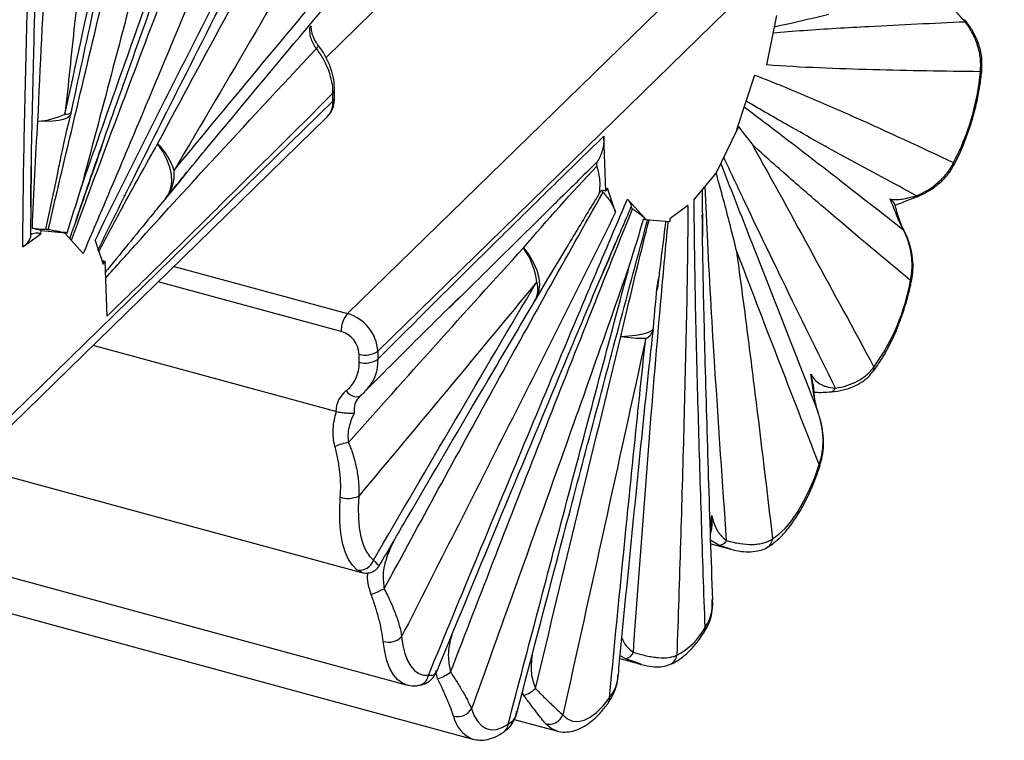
# Paper-space layout '_Trimétrica' of a CAD drawing. Header units: millimetres. Extents: x -964 to -385, y -1210 to 351.
# Tile 3 of 9: x -826 to -683, y -206 to -101. Entities that reach past the tile are written whole.
import ezdxf

# ---------------------------------------------------------------- set-up
doc = ezdxf.new("R2010")
doc.units = ezdxf.units.MM

psp = doc.layouts.new('_Trimétrica')

# ---------------------------------------------------------------- linework, layer by layer
at = {"color": 7, "linetype": 'Continuous', "lineweight": 25}
for p, q in [((-781.6, -106.26), (-684.72, -11.7)), ((-778.47, -143.65), (-688.4, -55.74)), ((-682.58, -59.86), (-774.05, -149.14)), ((-715.84, -100.12), (-717.31, -107.35)), ((-719.04, -108.84), (-721.65, -116.84)), ((-780.58, -112.66), (-780.58, -111.48)), ((-780.35, -112.18), (-780.35, -111)), ((-872.06, -201.94), (-780.58, -112.66)), ((-872.69, -204.03), (-781.51, -115.03)), ((-740.74, -125.79), (-741.04, -117.77)), ((-721.61, -116.87), (-724.66, -123.1)), ((-721.61, -116.87), (-721.65, -116.84)), ((-824.62, -122.18), (-824.72, -132.26)), ((-820.8, -123.18), (-822.53, -131.35)), ((-801.9, -123.02), (-803, -124.36)), ((-724.66, -123.1), (-727.86, -126.97)), ((-802.94, -124.3), (-805.04, -126.85)), ((-811.1, -126.48), (-810.87, -126.26)), ((-739.32, -128.83), (-740.49, -125.35)), ((-805.98, -128.04), (-804.91, -126.75)), ((-734.97, -129.84), (-737.59, -126.94)), ((-728.77, -127.87), (-731.39, -129.8)), ((-734.97, -129.84), (-735.01, -129.95)), ((-731.43, -130.28), (-735.01, -129.95)), ((-731.39, -129.8), (-731.43, -130.28)), ((-825.86, -133.93), (-823.24, -131.99)), ((-823.24, -131.99), (-823.2, -131.51)), ((-823.2, -131.51), (-819.62, -131.85)), ((-819.66, -131.96), (-819.62, -131.85)), ((-819.66, -131.96), (-817.05, -134.86)), ((-815.32, -132.97), (-814.14, -136.44)), ((-746.49, -134.02), (-749.06, -138.28)), ((-813.89, -136.01), (-813.59, -144.03)), ((-750.99, -141.59), (-748.9, -138.01)), ((-780.16, -157.93), (-815.6, -148.3)), ((-774.05, -149.14), (-774.05, -150.32)), ((-776.75, -150.75), (-776.75, -149.57)), ((-776.68, -155.76), (-776.54, -155.62)), ((-833.61, -165.89), (-776.42, -181.43)), ((-725.46, -175.92), (-725.36, -175.43)), ((-845.34, -177.33), (-769.89, -197.83)), ((-725.41, -177.26), (-722.5, -178.06)), ((-776.4, -181.37), (-777.09, -181.04)), ((-845.1, -182.7), (-760.19, -205.77)), ((-738.69, -194.01), (-735.62, -194.85)), ((-735.61, -194.81), (-737.85, -194.05)), ((-754.12, -202.91), (-747.94, -204.59))]:
    psp.add_line(p, q, dxfattribs=at)
at = {"color": 8, "linetype": 'Continuous', "lineweight": 25}
for p, q in [((-803.78, -136.77), (-778.47, -143.65)), ((-779.4, -146.28), (-806.09, -139.02)), ((-725.49, -174.94), (-725.26, -173.15)), ((-724.23, -177.45), (-725.43, -176.76)), ((-722.5, -178.05), (-724.23, -177.45)), ((-737.85, -194.05), (-738.66, -193.6)), ((-765.3, -196.94), (-765.54, -196.09)), ((-752.74, -199.36), (-752.95, -198.99))]:
    psp.add_line(p, q, dxfattribs=at)
at = {"color": 8, "linetype": 'Continuous', "lineweight": 25, "flags": 128}
for points in [[(-818.84, -114.49), (-818.99, -114.8), (-819.35, -115.09), (-819.9, -115.31), (-820.62, -115.48), (-821.5, -115.57), (-822.52, -115.6), (-823.66, -115.56)], [(-819.71, -114.53), (-819.44, -114.52), (-819.21, -114.49), (-819.03, -114.44), (-818.9, -114.39), (-818.81, -114.33), (-818.78, -114.27)], [(-697.29, -131.33), (-697.28, -131.36), (-697.29, -131.43)], [(-752.79, -134.07), (-751.96, -135.13), (-751.29, -136.23), (-750.81, -137.33), (-750.52, -138.41), (-750.44, -139.46), (-750.56, -140.45), (-750.87, -141.35), (-751, -141.59)], [(-696.09, -138.71), (-696.09, -138.71), (-696.15, -138.77), (-696.28, -138.8)], [(-738.54, -146.98), (-737.39, -146.91), (-736.37, -146.8), (-735.5, -146.65), (-734.79, -146.47), (-734.27, -146.25), (-733.94, -146.01), (-733.81, -145.74), (-733.81, -145.73)], [(-769.89, -197.83), (-770.43, -197.62), (-771.13, -197.13), (-771.75, -196.4), (-772.28, -195.47), (-772.71, -194.33), (-773.03, -193), (-773.25, -191.51)], [(-747.94, -204.59), (-748.75, -204.22), (-749.5, -203.56)]]:
    psp.add_lwpolyline(points, dxfattribs=at)
at = {"color": 7, "linetype": 'Continuous', "lineweight": 25, "flags": 128}
for points in [[(-805.04, -126.85), (-804.55, -126.15), (-804.24, -125.33), (-804.11, -124.39), (-804.17, -123.37), (-804.41, -122.28), (-804.83, -121.14), (-805.43, -119.99), (-806.18, -118.85)], [(-740.49, -125.35), (-740.55, -125.45), (-740.74, -125.79)], [(-814.14, -136.44), (-814.09, -136.35), (-813.89, -136.01)], [(-778.68, -154.93), (-778.41, -155.21), (-778.12, -155.45), (-777.81, -155.63), (-777.49, -155.75), (-777.19, -155.8), (-776.91, -155.78), (-776.66, -155.69), (-776.46, -155.54)], [(-716.41, -176.52), (-715.48, -175.87), (-714.54, -174.97), (-713.6, -173.85), (-712.69, -172.52), (-711.82, -171.01), (-711.01, -169.35), (-710.26, -167.57), (-709.6, -165.69)], [(-709.47, -165.82), (-709.47, -165.82), (-709.5, -165.76), (-709.6, -165.69)], [(-777.09, -181.04), (-777.75, -180.4), (-778.33, -179.53), (-778.81, -178.45), (-779.18, -177.16), (-779.44, -175.7), (-779.58, -174.08), (-779.6, -172.32), (-779.51, -170.45)], [(-776.82, -170.31), (-776.9, -171.95), (-776.88, -173.5), (-776.75, -174.93), (-776.53, -176.22), (-776.2, -177.36), (-775.78, -178.31), (-775.27, -179.08), (-774.68, -179.65)], [(-770.56, -190.8), (-770.37, -192.12), (-770.08, -193.29), (-769.7, -194.3), (-769.24, -195.12), (-768.69, -195.76), (-768.07, -196.2), (-767.39, -196.43), (-766.65, -196.45)], [(-747.02, -202.23), (-746.36, -202.82), (-745.62, -203.15), (-744.8, -203.22), (-743.93, -203.03), (-743.02, -202.58), (-742.09, -201.87), (-741.15, -200.93), (-740.22, -199.77)], [(-760.35, -201.35), (-759.95, -202.37), (-759.44, -203.2), (-758.86, -203.82), (-758.2, -204.22), (-757.47, -204.4), (-756.69, -204.35), (-755.86, -204.07), (-755.01, -203.58)]]:
    psp.add_lwpolyline(points, dxfattribs=at)
at = {"color": 7, "linetype": 'Continuous', "lineweight": 25}
for centre, radius, start, end in [((-688.64, -100.94), 0.357, 344.5995, 33.3506), ((-721.23, -105.2), 35.3, 332.2916, 354.8985), ((-824.25, -105.15), 10.42, 273.2262, 295.8184), ((-828.55, -112.13), 10, 346.3344, 347.6895), ((-812.84, -125.63), 9.51, 17.6414, 45.5005), ((-809.16, -123.35), 5.41, 319.5935, 6.3675), ((-741.1, -126.38), 0.692, 58.86, 166.2559), ((-826.43, -142.38), 11.33, 73.433, 80.025), ((-760.92, -140.12), 10.13, 6.0578, 36.6545), ((-813.75, -134.91), 1.11, 237.7271, 262.6087), ((-726.58, -133.46), 30.77, 324.2125, 350.0094), ((-759.69, -136.65), 10, 329.3488, 330.4083), ((-775.31, -146.25), 4.09, 140.5129, 180.3434), ((-780.11, -149.5), 6.07, 3.3916, 74.3338), ((-780.39, -149.79), 3.64, 3.3916, 74.3338), ((-743.77, -144.86), 10, 353.8145, 355.0347), ((-734.95, -124.57), 22.69, 260.9153, 270.074), ((-775.83, -146.63), 3.08, 252.696, 305.3989), ((-775.83, -147.8), 3.08, 252.696, 305.3989), ((-776.29, -157.97), 3.87, 128.2179, 179.4457), ((-777.16, -170.03), 7.64, 98.6213, 114.1173), ((-778.36, -166.85), 3.78, 252.307, 294.0207), ((-724.28, -176.08), 1.37, 271.9587, 328.7566), ((-776.64, -179.04), 2.05, 257.5166, 342.6806), ((-803.36, -117.26), 73.12, 292.8171, 294.4349), ((-735.16, -184.49), 10.22, 297.9042, 330.7166), ((-727.02, -189.68), 0.793, 328.809, 14.2728), ((-772.49, -188.92), 2.7, 253.6874, 315.7027), ((-738.24, -192.46), 1.64, 283.9348, 337.3109), ((-767.58, -190.08), 7.24, 288.3898, 305.0934), ((-753.76, -195.6), 3.9, 285.2314, 314.6529), ((-762.38, -200.1), 2.38, 255.5949, 328.2003), ((-749.03, -201.46), 2.14, 257.2493, 339.1246)]:
    psp.add_arc(centre, radius, start, end, dxfattribs=at)
at = {"color": 8, "linetype": 'Continuous', "lineweight": 25}
for centre, radius, start, end in [((-783.39, -104.34), 0.719, 302.0011, 343.0658), ((-686.26, -107.96), 0.415, 296.7652, 351.645), ((-781.02, -110.98), 0.664, 310.6336, 358.1164), ((-783.81, -112.77), 3.23, 315.3545, 1.9113), ((-781.02, -112.15), 0.664, 310.6406, 357.9975), ((-690.5, -121.83), 0.563, 334.0151, 23.5167), ((-695.93, -126.19), 0.586, 291.7775, 334.2036), ((-754.06, -140.12), 3.39, 331.1708, 18.3786), ((-735.57, -145.61), 1.78, 291.4681, 349.5718), ((-702.67, -151.58), 1.06, 322.9872, 7.0888), ((-708.07, -154.16), 0.927, 278.9896, 335.492), ((-718.01, -176.4), 1.61, 301.1718, 355.5739), ((-732.08, -193.32), 1.71, 293.9335, 353.3492), ((-768.46, -196.14), 1.84, 277.2535, 350.2364), ((-741.14, -199.93), 0.939, 325.5928, 10.0152), ((-758.47, -201.52), 4.59, 191.1171, 247.9268), ((-756.52, -203.51), 1.52, 306.1167, 357.4154)]:
    psp.add_arc(centre, radius, start, end, dxfattribs=at)
at = {"color": 7, "linetype": 'Continuous', "lineweight": 25}
for points, knots in [([(-799.62, -58.22), (-802.57, -69.43), (-805.52, -80.64), (-811.44, -103.05), (-814.41, -114.25), (-817.4, -125.45)], [0, 0, 0, 0, 0.5, 0.5, 1, 1, 1, 1]), ([(-819.71, -114.53), (-817.71, -105.37), (-815.7, -96.21), (-811.66, -77.89), (-809.64, -68.73), (-807.61, -59.57)], [0, 0, 0, 0, 0.5, 0.5, 1, 1, 1, 1]), ([(-822.15, -131.4), (-819.4, -119.62), (-816.61, -107.86), (-810.96, -84.35), (-808.11, -72.6), (-805.23, -60.85)], [0, 0, 0, 0, 0.5, 0.5, 1, 1, 1, 1]), ([(-818.8, -114.26), (-818.75, -114.06), (-816.44, -103.39), (-812.55, -85.66), (-808.65, -68.13), (-807.09, -61.07)], [0, 0, 0, 0, 0.011324, 0.601776, 1, 1, 1, 1]), ([(-817.4, -125.45), (-815.51, -120.01), (-813.6, -114.58), (-809.76, -103.73), (-807.83, -98.31), (-802.04, -82.06), (-798.17, -71.25), (-794.28, -60.45)], [0, 0, 0, 0, 0.25, 0.25, 0.5, 0.5, 1, 1, 1, 1]), ([(-814.42, -62.03), (-815.25, -70.76), (-816.11, -79.49), (-817.42, -92.61), (-817.86, -96.99), (-818.77, -105.75), (-819.23, -110.14), (-819.71, -114.53)], [0, 0, 0, 0, 0.5, 0.5, 0.75, 0.75, 1, 1, 1, 1]), ([(-818.14, -130.17), (-817.28, -127.65), (-814.78, -120.37), (-810.2, -107.44), (-803.63, -89.06), (-798.22, -73.93), (-794.81, -64.49), (-794.28, -63.01)], [0, 0, 0, 0, 0.111654, 0.323058, 0.576881, 0.933626, 1, 1, 1, 1]), ([(-787.98, -65.34), (-792.79, -76.98), (-797.6, -88.61), (-804.85, -106.01), (-807.28, -111.8), (-810.93, -120.47), (-812.14, -123.36), (-814.59, -129.12), (-815.81, -131.99), (-817.05, -134.86)], [0, 0, 0, 0, 0.5, 0.5, 0.75, 0.75, 0.875, 0.875, 1, 1, 1, 1]), ([(-824.7, -128.09), (-824.69, -126.94), (-824.66, -123.08), (-824.49, -115.5), (-824.19, -101.81), (-823.73, -85.48), (-823.31, -72.78), (-823.14, -67.43)], [0, 0, 0, 0, 0.058136, 0.194632, 0.376179, 0.737202, 1, 1, 1, 1]), ([(-825.86, -133.93), (-825.85, -131.25), (-825.82, -128.55), (-825.75, -123.13), (-825.7, -120.41), (-825.53, -112.23), (-825.4, -106.76), (-825.11, -95.8), (-824.95, -90.3), (-824.61, -79.3), (-824.44, -73.79), (-824.25, -68.28)], [0, 0, 0, 0, 0.125, 0.125, 0.25, 0.25, 0.5, 0.5, 0.75, 0.75, 1, 1, 1, 1]), ([(-823.66, -115.56), (-823.3, -107.57), (-822.9, -99.58), (-822.04, -83.6), (-821.59, -75.6), (-821.11, -67.61)], [0, 0, 0, 0, 0.5, 0.5, 1, 1, 1, 1]), ([(-815.32, -132.97), (-812.74, -127.75), (-810.15, -122.55), (-804.95, -112.19), (-802.35, -107.02), (-794.53, -91.55), (-789.31, -81.26), (-784.07, -70.99)], [0, 0, 0, 0, 0.25, 0.25, 0.5, 0.5, 1, 1, 1, 1]), ([(-814.92, -134.43), (-813.14, -130.82), (-808.85, -122.14), (-801.35, -107.26), (-793.06, -90.91), (-787.3, -79.61), (-784.72, -74.56)], [0, 0, 0, 0, 0.178823, 0.430314, 0.745886, 1, 1, 1, 1]), ([(-806.18, -118.85), (-802.75, -112.43), (-799.3, -106.02), (-792.37, -93.23), (-788.89, -86.84), (-785.4, -80.47)], [0, 0, 0, 0, 0.5, 0.5, 1, 1, 1, 1]), ([(-779.95, -82.15), (-783.92, -88.95), (-787.88, -95.73), (-795.83, -109.27), (-799.8, -116.02), (-803.79, -122.75)], [0, 0, 0, 0, 0.5, 0.5, 1, 1, 1, 1]), ([(-803.79, -122.75), (-799.46, -117.49), (-795.13, -112.27), (-786.47, -101.86), (-782.14, -96.67), (-777.81, -91.49)], [0, 0, 0, 0, 0.5, 0.5, 1, 1, 1, 1]), ([(-804.92, -126.67), (-802.88, -124.2), (-796.4, -116.37), (-788.07, -106.36), (-781.79, -98.88), (-779.97, -96.7)], [0, 0, 0, 0, 0.245677, 0.780846, 1, 1, 1, 1]), ([(-688.29, -101.04), (-688.52, -100.81), (-688.72, -100.59), (-689.09, -100.17), (-689.26, -99.98), (-689.73, -99.44), (-690, -99.14), (-690.38, -98.77), (-690.51, -98.66), (-690.75, -98.47), (-690.87, -98.39), (-691.23, -98.16), (-691.47, -98.06), (-691.72, -97.99)], [0, 0, 0, 0, 0.125, 0.125, 0.25, 0.25, 0.5, 0.5, 0.625, 0.625, 0.75, 0.75, 1, 1, 1, 1]), ([(-783, -104.95), (-783.19, -104.7), (-783.34, -104.45), (-783.61, -103.93), (-783.72, -103.65), (-783.88, -103.11), (-783.93, -102.84), (-783.97, -102.3), (-783.97, -102.03), (-783.93, -101.78)], [0, 0, 0, 0, 0.25, 0.25, 0.5, 0.5, 0.75, 0.75, 1, 1, 1, 1]), ([(-783.79, -101.68), (-783.79, -101.7), (-783.79, -101.74), (-783.87, -101.76), (-783.93, -101.78), (-783.93, -101.78)], [0, 0, 0, 0, 0.281376, 0.98628, 1, 1, 1, 1]), ([(-782.7, -104.55), (-782.8, -104.4), (-783.13, -103.96), (-783.51, -103.17), (-783.76, -102.31), (-783.75, -101.85), (-783.74, -101.65)], [0, 0, 0, 0, 0.1510873, 0.4600413, 0.7677535, 1, 1, 1, 1]), ([(-685.88, -108.02), (-685.85, -107.6), (-685.79, -106.63), (-686.04, -105.13), (-686.57, -103.55), (-687.33, -102.06), (-688.02, -101.18), (-688.35, -100.75)], [0, 0, 0, 0, 0.161755, 0.364478, 0.576313, 0.795227, 1, 1, 1, 1]), ([(-686.08, -108.34), (-686, -107.69), (-686, -107.04), (-686.1, -106.08), (-686.15, -105.76), (-686.29, -105.13), (-686.37, -104.81), (-686.66, -103.88), (-686.92, -103.28), (-687.53, -102.13), (-687.89, -101.57), (-688.29, -101.04)], [0, 0, 0, 0, 0.25, 0.25, 0.375, 0.375, 0.5, 0.5, 0.75, 0.75, 1, 1, 1, 1]), ([(-780.36, -111), (-780.38, -110.5), (-780.43, -109.47), (-780.84, -107.88), (-781.53, -106.31), (-782.18, -105.18), (-782.64, -104.65), (-782.72, -104.56)], [0, 0, 0, 0, 0.223837, 0.464352, 0.707675, 0.951683, 1, 1, 1, 1]), ([(-780.58, -111.48), (-780.58, -110.94), (-780.69, -109.84), (-781, -108.72), (-781.42, -107.59), (-781.67, -107.04), (-782.12, -106.24), (-782.28, -105.98), (-782.63, -105.46), (-782.81, -105.2), (-783, -104.95)], [0, 0, 0, 0, 0.25, 0.5, 0.5, 0.75, 0.75, 0.875, 0.875, 1, 1, 1, 1]), ([(-686.08, -108.34), (-691.31, -108.28), (-696.53, -108.2), (-704.35, -107.99), (-706.95, -107.9), (-712.14, -107.68), (-714.73, -107.54), (-717.31, -107.35)], [0, 0, 0, 0, 0.5, 0.5, 0.75, 0.75, 1, 1, 1, 1]), ([(-719.04, -108.84), (-717.81, -109.3), (-716.58, -109.78), (-714.14, -110.77), (-712.92, -111.28), (-709.27, -112.82), (-706.85, -113.88), (-699.6, -117.12), (-694.79, -119.35), (-689.98, -121.61)], [0, 0, 0, 0, 0.125, 0.125, 0.25, 0.25, 0.5, 0.5, 1, 1, 1, 1]), ([(-689.99, -122.08), (-689.82, -121.76), (-689.33, -120.82), (-688.57, -119.14), (-687.77, -117.03), (-687.09, -114.85), (-686.54, -112.63), (-686.13, -110.45), (-685.93, -108.92), (-685.86, -108.13), (-685.85, -108.02)], [0, 0, 0, 0, 0.079692, 0.231469, 0.382493, 0.533014, 0.683372, 0.833843, 0.977038, 1, 1, 1, 1]), ([(-780.58, -111.48), (-786.08, -116.97), (-791.59, -122.45), (-799.84, -130.6), (-802.59, -133.31), (-808.09, -138.7), (-810.84, -141.38), (-813.59, -144.03)], [0, 0, 0, 0, 0.5, 0.5, 0.75, 0.75, 1, 1, 1, 1]), ([(-781.53, -115.02), (-781.33, -114.81), (-780.88, -114.35), (-780.49, -113.4), (-780.36, -112.64), (-780.35, -112.23), (-780.35, -112.18)], [0, 0, 0, 0, 0.273931, 0.613289, 0.954979, 1, 1, 1, 1]), ([(-820.79, -123.18), (-820.61, -122.32), (-820, -119.46), (-819.37, -116.57), (-818.85, -114.55), (-818.83, -114.5)], [0, 0, 0, 0, 0.293361, 0.979353, 1, 1, 1, 1]), ([(-774.05, -150.32), (-768.55, -144.82), (-763.05, -139.35), (-754.79, -131.2), (-752.04, -128.49), (-746.54, -123.1), (-743.79, -120.42), (-741.04, -117.77)], [0, 0, 0, 0, 0.5, 0.5, 0.75, 0.75, 1, 1, 1, 1]), ([(-741.04, -117.77), (-741.01, -118.48), (-741.08, -119.15), (-741.33, -120.09), (-741.44, -120.4), (-741.7, -120.98), (-741.85, -121.25), (-742.02, -121.51)], [0, 0, 0, 0, 0.5, 0.5, 0.75, 0.75, 1, 1, 1, 1]), ([(-814.27, -119.03), (-814.37, -119.32), (-815.96, -123.87), (-817.53, -128.42), (-819.01, -132.68)], [0, 0, 0, 0, 0.062933, 1, 1, 1, 1]), ([(-719.4, -118.94), (-716.4, -124.3), (-713.44, -129.7), (-707.52, -140.55), (-704.57, -145.99), (-701.62, -151.45)], [0, 0, 0, 0, 0.5, 0.5, 1, 1, 1, 1]), ([(-696.28, -138.8), (-700.17, -135.58), (-704.04, -132.34), (-709.83, -127.4), (-711.76, -125.74), (-715.59, -122.39), (-717.5, -120.69), (-719.4, -118.94)], [0, 0, 0, 0, 0.5, 0.5, 0.75, 0.75, 1, 1, 1, 1]), ([(-742.02, -121.51), (-742.08, -121.59), (-742.11, -121.69), (-742.13, -121.89), (-742.11, -122.01), (-742.08, -122.12)], [0, 0, 0, 0, 0.5, 0.5, 1, 1, 1, 1]), ([(-742.08, -122.12), (-741.85, -122.84), (-741.71, -123.54), (-741.63, -124.57), (-741.63, -124.91), (-741.67, -125.58), (-741.71, -125.9), (-741.77, -126.21)], [0, 0, 0, 0, 0.5, 0.5, 0.75, 0.75, 1, 1, 1, 1]), ([(-695.72, -126.73), (-695.66, -126.71), (-695.01, -126.5), (-693.88, -125.94), (-692.43, -125), (-691.23, -123.87), (-690.42, -122.88), (-690.1, -122.23), (-690.02, -122.06)], [0, 0, 0, 0, 0.02709, 0.272631, 0.502697, 0.719296, 0.926376, 1, 1, 1, 1]), ([(-695.4, -126.44), (-694.25, -125.97), (-693.19, -125.34), (-691.8, -124.13), (-691.36, -123.67), (-690.59, -122.7), (-690.26, -122.17), (-689.98, -121.61)], [0, 0, 0, 0, 0.5, 0.5, 0.75, 0.75, 1, 1, 1, 1]), ([(-721.7, -134.36), (-721.7, -134.35), (-722.29, -131.91), (-723.25, -128.15), (-724.29, -124.41), (-724.65, -123.09)], [0, 0, 0, 0, 0.002318, 0.649001, 1, 1, 1, 1]), ([(-773.11, -183.84), (-767.85, -174.14), (-762.57, -164.46), (-751.93, -145.15), (-746.58, -135.52), (-741.16, -125.94)], [0, 0, 0, 0, 0.5, 0.5, 1, 1, 1, 1]), ([(-741.16, -125.94), (-741.17, -125.93), (-741.23, -125.87), (-741.26, -125.8), (-741.29, -125.74)], [0, 0, 0, 0, 0.109889, 1, 1, 1, 1]), ([(-741.16, -125.94), (-740.71, -126.43), (-740.33, -126.92), (-739.71, -127.89), (-739.47, -128.37), (-739.32, -128.83)], [0, 0, 0, 0, 0.5, 0.5, 1, 1, 1, 1]), ([(-726.7, -125.58), (-726.7, -126.18), (-726.67, -128.45), (-726.64, -130.73), (-726.62, -132.41)], [0, 0, 0, 0, 0.266558, 1, 1, 1, 1]), ([(-699.31, -126.9), (-699.07, -126.96), (-698.83, -127), (-698.3, -127.03), (-698.02, -127.01), (-697.4, -126.93), (-697.06, -126.86), (-696.31, -126.68), (-695.89, -126.57), (-695.4, -126.44)], [0, 0, 0, 0, 0.25, 0.25, 0.5, 0.5, 0.75, 0.75, 1, 1, 1, 1]), ([(-766.65, -196.45), (-761.85, -184.81), (-757.03, -173.19), (-749.78, -155.79), (-747.36, -150), (-743.71, -141.33), (-742.49, -138.44), (-740.04, -132.68), (-738.82, -129.8), (-737.59, -126.94)], [0, 0, 0, 0, 0.5, 0.5, 0.75, 0.75, 0.875, 0.875, 1, 1, 1, 1]), ([(-737.59, -126.94), (-737.38, -127.17), (-737.24, -127.37), (-737.11, -127.66), (-737.08, -127.75), (-737.06, -127.92), (-737.06, -128.01), (-737.08, -128.08)], [0, 0, 0, 0, 0.5, 0.5, 0.75, 0.75, 1, 1, 1, 1]), ([(-728.77, -127.87), (-728.78, -130.55), (-728.81, -133.25), (-728.89, -138.67), (-728.93, -141.39), (-729.1, -149.56), (-729.23, -155.03), (-729.52, -166), (-729.68, -171.49), (-730.02, -182.5), (-730.2, -188.01), (-730.38, -193.52)], [0, 0, 0, 0, 0.125, 0.125, 0.25, 0.25, 0.5, 0.5, 0.75, 0.75, 1, 1, 1, 1]), ([(-726.25, -189.49), (-726.43, -184.33), (-726.61, -179.17), (-726.94, -168.82), (-727.1, -163.64), (-727.39, -153.24), (-727.53, -148.03), (-727.69, -140.18), (-727.74, -137.55), (-727.82, -132.28), (-727.84, -129.64), (-727.86, -126.97)], [0, 0, 0, 0, 0.25, 0.25, 0.5, 0.5, 0.75, 0.75, 0.875, 0.875, 1, 1, 1, 1]), ([(-697.29, -131.43), (-697.57, -130.93), (-697.79, -130.46), (-698.08, -129.79), (-698.17, -129.58), (-698.33, -129.17), (-698.41, -128.97), (-698.63, -128.41), (-698.76, -128.06), (-699.03, -127.44), (-699.17, -127.15), (-699.31, -126.9)], [0, 0, 0, 0, 0.25, 0.25, 0.375, 0.375, 0.5, 0.5, 0.75, 0.75, 1, 1, 1, 1]), ([(-698.56, -127.71), (-698.55, -127.7), (-698.51, -127.57), (-698.92, -127.24), (-699.24, -126.96), (-699.3, -126.9), (-699.31, -126.9), (-699.31, -126.9)], [0, 0, 0, 0, 0.03418, 0.811629, 0.985028, 0.996309, 1, 1, 1, 1]), ([(-698.62, -127.84), (-698.47, -127.79), (-697.94, -127.63), (-697.03, -127.25), (-696.21, -126.9), (-695.75, -126.75), (-695.71, -126.74)], [0, 0, 0, 0, 0.17422, 0.623305, 0.969177, 1, 1, 1, 1]), ([(-697.27, -131.33), (-697.41, -131.06), (-697.74, -130.41), (-698.09, -129.35), (-698.37, -128.4), (-698.5, -127.88), (-698.55, -127.71)], [0, 0, 0, 0, 0.200245, 0.492487, 0.834111, 1, 1, 1, 1]), ([(-806, -128.02), (-806.25, -128.33), (-807.65, -130.03), (-809, -131.7), (-810.11, -133.06)], [0, 0, 0, 0, 0.181005, 1, 1, 1, 1]), ([(-739.32, -128.83), (-741.89, -134.05), (-744.48, -139.25), (-749.68, -149.61), (-752.28, -154.77), (-760.1, -170.25), (-765.33, -180.53), (-770.56, -190.8)], [0, 0, 0, 0, 0.25, 0.25, 0.5, 0.5, 1, 1, 1, 1]), ([(-749.94, -129.33), (-753.26, -132.6), (-757.86, -137.13), (-762.41, -141.63), (-763.67, -142.88)], [0, 0, 0, 0, 0.72234, 1, 1, 1, 1]), ([(-763.42, -196), (-759.06, -184.69), (-754.68, -173.39), (-748.04, -156.47), (-745.82, -150.84), (-741.35, -139.58), (-739.11, -133.96), (-736.84, -128.34)], [0, 0, 0, 0, 0.5, 0.5, 0.75, 0.75, 1, 1, 1, 1]), ([(-737.08, -128.08), (-738.02, -130.29), (-739.47, -133.68), (-740.91, -137.07), (-741.41, -138.25)], [0, 0, 0, 0, 0.651287, 1, 1, 1, 1]), ([(-737.08, -128.08), (-737.09, -128.11), (-737.07, -128.15), (-736.99, -128.24), (-736.92, -128.29), (-736.84, -128.34)], [0, 0, 0, 0, 0.5, 0.5, 1, 1, 1, 1]), ([(-736.84, -128.34), (-736.43, -128.61), (-736.06, -128.87), (-735.6, -129.25), (-735.45, -129.37), (-735.19, -129.61), (-735.08, -129.73), (-734.97, -129.84)], [0, 0, 0, 0, 0.5, 0.5, 0.75, 0.75, 1, 1, 1, 1]), ([(-725.14, -185.43), (-725.34, -179.46), (-725.76, -167.63), (-726.23, -151.1), (-726.55, -138.34), (-726.64, -131.44), (-726.67, -129.24)], [0, 0, 0, 0, 0.32107, 0.636061, 0.883986, 1, 1, 1, 1]), ([(-753.68, -201.77), (-751.43, -193.19), (-746.52, -174.47), (-740.17, -150.5), (-736.04, -135.12), (-734.62, -129.87)], [0, 0, 0, 0, 0.3577222, 0.7806042, 1, 1, 1, 1]), ([(-823.24, -131.99), (-823.39, -131.95), (-823.56, -131.93), (-823.9, -131.91), (-824.06, -131.92), (-824.36, -131.98), (-824.48, -132.02), (-824.66, -132.13), (-824.71, -132.19), (-824.72, -132.26)], [0, 0, 0, 0, 0.25, 0.25, 0.5, 0.5, 0.75, 0.75, 1, 1, 1, 1]), ([(-822.53, -131.35), (-822.63, -131.39), (-822.85, -131.4), (-823.34, -131.37), (-823.53, -131.35), (-823.96, -131.29), (-824.21, -131.26), (-824.47, -131.21)], [0, 0, 0, 0, 0.5, 0.5, 0.75, 0.75, 1, 1, 1, 1]), ([(-822.15, -131.4), (-822.25, -131.38), (-822.34, -131.36), (-822.47, -131.35), (-822.51, -131.35), (-822.53, -131.35)], [0, 0, 0, 0, 0.5, 0.5, 1, 1, 1, 1]), ([(-819.39, -131.87), (-819.72, -131.83), (-820.12, -131.77), (-820.81, -131.65), (-821.06, -131.61), (-821.59, -131.51), (-821.86, -131.46), (-822.15, -131.4)], [0, 0, 0, 0, 0.5, 0.5, 0.75, 0.75, 1, 1, 1, 1]), ([(-696.11, -138.7), (-696.03, -138.25), (-695.86, -137.23), (-695.92, -135.6), (-696.26, -133.86), (-696.73, -132.42), (-697.17, -131.62), (-697.32, -131.35)], [0, 0, 0, 0, 0.18094, 0.403648, 0.636262, 0.878491, 1, 1, 1, 1]), ([(-696.28, -138.8), (-696.14, -138.18), (-696.06, -137.55), (-696.03, -136.61), (-696.04, -136.29), (-696.08, -135.66), (-696.11, -135.34), (-696.25, -134.4), (-696.39, -133.79), (-696.77, -132.59), (-697.01, -132), (-697.29, -131.43)], [0, 0, 0, 0, 0.25, 0.25, 0.375, 0.375, 0.5, 0.5, 0.75, 0.75, 1, 1, 1, 1]), ([(-824.72, -132.26), (-824.76, -132.56), (-824.87, -132.85), (-825.25, -133.41), (-825.52, -133.68), (-825.86, -133.93)], [0, 0, 0, 0, 0.5, 0.5, 1, 1, 1, 1]), ([(-765.39, -195.8), (-762.24, -188.16), (-755.86, -172.73), (-747.69, -153.17), (-742.16, -139.98), (-739.86, -134.59), (-739.32, -133.34)], [0, 0, 0, 0, 0.365405, 0.738535, 0.939441, 1, 1, 1, 1]), ([(-778.31, -162.47), (-774.08, -157.71), (-769.84, -152.97), (-761.34, -143.5), (-757.08, -138.77), (-752.79, -134.07)], [0, 0, 0, 0, 0.5, 0.5, 1, 1, 1, 1]), ([(-721.7, -134.36), (-721.23, -137.82), (-720.76, -141.31), (-719.86, -148.3), (-719.41, -151.81), (-718.1, -162.37), (-717.25, -169.43), (-716.41, -176.52)], [0, 0, 0, 0, 0.25, 0.25, 0.5, 0.5, 1, 1, 1, 1]), ([(-709.6, -165.69), (-711.63, -160.49), (-713.66, -155.29), (-717.69, -144.85), (-719.7, -139.61), (-721.7, -134.36)], [0, 0, 0, 0, 0.5, 0.5, 1, 1, 1, 1]), ([(-737.23, -136.35), (-739.12, -141.79), (-741.04, -147.22), (-744.87, -158.07), (-746.8, -163.49), (-752.59, -179.73), (-756.47, -190.55), (-760.35, -201.35)], [0, 0, 0, 0, 0.25, 0.25, 0.5, 0.5, 1, 1, 1, 1]), ([(-755.01, -203.58), (-752.06, -192.37), (-749.11, -181.16), (-743.19, -158.75), (-740.22, -147.55), (-737.23, -136.35)], [0, 0, 0, 0, 0.5, 0.5, 1, 1, 1, 1]), ([(-732.83, -136.71), (-732.88, -137.14), (-733.02, -138.27), (-733.16, -139.41), (-733.24, -140.12)], [0, 0, 0, 0, 0.381666, 1, 1, 1, 1]), ([(-750.85, -139.05), (-755.17, -144.3), (-759.5, -149.52), (-768.16, -159.94), (-772.49, -165.13), (-776.82, -170.31)], [0, 0, 0, 0, 0.5, 0.5, 1, 1, 1, 1]), ([(-774.68, -179.65), (-770.72, -172.85), (-766.75, -166.07), (-758.81, -152.53), (-754.83, -145.77), (-750.85, -139.05)], [0, 0, 0, 0, 0.5, 0.5, 1, 1, 1, 1]), ([(-733.79, -145.73), (-733.61, -143.46), (-733.42, -141.07), (-733.1, -138.7), (-733.08, -138.6)], [0, 0, 0, 0, 0.9547159, 1, 1, 1, 1]), ([(-701.83, -152.22), (-701.63, -151.97), (-701.06, -151.22), (-700.16, -149.81), (-699.16, -147.97), (-698.25, -145.97), (-697.46, -143.86), (-696.78, -141.68), (-696.34, -139.94), (-696.14, -138.96), (-696.09, -138.71)], [0, 0, 0, 0, 0.077251, 0.225795, 0.372717, 0.518309, 0.663036, 0.807283, 0.951378, 1, 1, 1, 1]), ([(-775.85, -154.95), (-773.75, -152.84), (-769.14, -148.21), (-764.54, -143.66), (-762.03, -141.19)], [0, 0, 0, 0, 0.455422, 1, 1, 1, 1]), ([(-773.78, -180.4), (-772.46, -178.14), (-767.21, -169.11), (-759.64, -156.21), (-753.38, -145.64), (-751.08, -141.76)], [0, 0, 0, 0, 0.174441, 0.696772, 1, 1, 1, 1]), ([(-738.92, -196.38), (-738.8, -195.07), (-737.9, -185.65), (-736.41, -170.77), (-734.84, -155.26), (-734.03, -147.87), (-733.81, -145.93)], [0, 0, 0, 0, 0.078235, 0.562684, 0.885177, 1, 1, 1, 1]), ([(-734.92, -147.26), (-736.92, -156.42), (-738.93, -165.58), (-742.97, -183.91), (-745, -193.07), (-747.02, -202.23)], [0, 0, 0, 0, 0.5, 0.5, 1, 1, 1, 1]), ([(-740.22, -199.77), (-739.38, -191.04), (-738.52, -182.31), (-737.21, -169.19), (-736.77, -164.81), (-735.86, -156.05), (-735.4, -151.66), (-734.92, -147.26)], [0, 0, 0, 0, 0.5, 0.5, 0.75, 0.75, 1, 1, 1, 1]), ([(-778.68, -154.93), (-778.37, -154.7), (-778.1, -154.43), (-777.62, -153.83), (-777.42, -153.5), (-777.08, -152.78), (-776.84, -152.02), (-776.75, -151.18), (-776.75, -150.75)], [0, 0, 0, 0, 0.25, 0.25, 0.5, 0.5, 0.75, 1, 1, 1, 1]), ([(-707.94, -155.07), (-707.89, -155.07), (-707.26, -155.05), (-706.13, -154.84), (-704.62, -154.36), (-703.34, -153.65), (-702.4, -152.93), (-701.99, -152.37), (-701.86, -152.2)], [0, 0, 0, 0, 0.021169, 0.265387, 0.492108, 0.703334, 0.904291, 1, 1, 1, 1]), ([(-707.23, -154.54), (-706.65, -154.45), (-706.1, -154.33), (-705.03, -153.99), (-704.52, -153.78), (-703.56, -153.27), (-703.11, -152.96), (-702.29, -152.27), (-701.93, -151.89), (-701.62, -151.45)], [0, 0, 0, 0, 0.25, 0.25, 0.5, 0.5, 0.75, 0.75, 1, 1, 1, 1]), ([(-710.83, -152.51), (-710.65, -152.8), (-710.45, -153.07), (-710.02, -153.53), (-709.78, -153.73), (-709.37, -153.98), (-709.22, -154.06), (-708.9, -154.2), (-708.73, -154.26), (-708.17, -154.42), (-707.75, -154.49), (-707.23, -154.54)], [0, 0, 0, 0, 0.25, 0.25, 0.5, 0.5, 0.625, 0.625, 0.75, 0.75, 1, 1, 1, 1]), ([(-709.76, -158.08), (-709.95, -157.55), (-710.08, -157.03), (-710.29, -156.02), (-710.37, -155.53), (-710.52, -154.6), (-710.58, -154.15), (-710.7, -153.3), (-710.76, -152.9), (-710.83, -152.51)], [0, 0, 0, 0, 0.25, 0.25, 0.5, 0.5, 0.75, 0.75, 1, 1, 1, 1]), ([(-710.5, -153.99), (-710.54, -153.64), (-710.6, -153.17), (-710.77, -152.67), (-710.82, -152.53), (-710.83, -152.51), (-710.83, -152.51)], [0, 0, 0, 0, 0.72778, 0.972841, 0.995293, 1, 1, 1, 1]), ([(-776.57, -155.58), (-776.4, -155.48), (-776.16, -155.34), (-775.98, -155.12), (-775.93, -155.06)], [0, 0, 0, 0, 0.704352, 1, 1, 1, 1]), ([(-709.81, -157.87), (-709.87, -157.68), (-710.07, -157.09), (-710.25, -156), (-710.38, -154.88), (-710.43, -154.22), (-710.44, -153.99)], [0, 0, 0, 0, 0.137391, 0.443957, 0.805365, 1, 1, 1, 1]), ([(-710.34, -155.12), (-710.02, -155.14), (-709.33, -155.17), (-708.53, -155.11), (-708, -155.08), (-707.93, -155.07)], [0, 0, 0, 0, 0.431905, 0.929294, 1, 1, 1, 1]), ([(-780.29, -163.05), (-780.53, -162.21), (-780.6, -161.35), (-780.5, -159.61), (-780.32, -158.77), (-780.07, -157.96)], [0, 0, 0, 0, 0.5, 0.5, 1, 1, 1, 1]), ([(-780.07, -157.96), (-779.95, -157.98), (-779.83, -158), (-779.59, -158.04), (-779.46, -158.06), (-779.08, -158.12), (-778.82, -158.15), (-778.36, -158.18), (-778.14, -158.19), (-777.77, -158.19), (-777.6, -158.19), (-777.48, -158.18)], [0, 0, 0, 0, 0.125, 0.125, 0.25, 0.25, 0.5, 0.5, 0.75, 0.75, 1, 1, 1, 1]), ([(-709.6, -165.69), (-709.39, -165.08), (-709.24, -164.46), (-709.1, -163.51), (-709.07, -163.19), (-709.03, -162.54), (-709.03, -162.21), (-709.05, -161.24), (-709.13, -160.6), (-709.37, -159.33), (-709.54, -158.7), (-709.76, -158.08)], [0, 0, 0, 0, 0.25, 0.25, 0.375, 0.375, 0.5, 0.5, 0.75, 0.75, 1, 1, 1, 1]), ([(-777.48, -158.18), (-777.8, -158.82), (-778.07, -159.51), (-778.32, -160.59), (-778.38, -160.97), (-778.41, -161.72), (-778.39, -162.1), (-778.31, -162.47)], [0, 0, 0, 0, 0.5, 0.5, 0.75, 0.75, 1, 1, 1, 1]), ([(-709.49, -165.81), (-709.36, -165.38), (-709.07, -164.4), (-708.93, -162.76), (-709.04, -160.96), (-709.25, -159.64), (-709.49, -158.96), (-709.51, -158.89)], [0, 0, 0, 0, 0.19192, 0.437581, 0.695086, 0.964956, 1, 1, 1, 1]), ([(-779.51, -170.45), (-779.46, -169.87), (-779.45, -169.25), (-779.47, -168.02), (-779.52, -167.4), (-779.62, -166.45), (-779.66, -166.13), (-779.75, -165.5), (-779.8, -165.19), (-779.98, -164.26), (-780.12, -163.65), (-780.29, -163.05)], [0, 0, 0, 0, 0.25, 0.25, 0.5, 0.5, 0.625, 0.625, 0.75, 0.75, 1, 1, 1, 1]), ([(-778.31, -162.47), (-778.04, -163.1), (-777.81, -163.74), (-777.52, -164.72), (-777.43, -165.05), (-777.26, -165.71), (-777.19, -166.05), (-776.99, -167.06), (-776.9, -167.72), (-776.8, -169.03), (-776.78, -169.68), (-776.82, -170.31)], [0, 0, 0, 0, 0.25, 0.25, 0.375, 0.375, 0.5, 0.5, 0.75, 0.75, 1, 1, 1, 1]), ([(-717.18, -177.77), (-716.95, -177.63), (-716.29, -177.22), (-715.25, -176.32), (-714.08, -175.01), (-712.96, -173.45), (-711.91, -171.69), (-710.96, -169.76), (-710.14, -167.8), (-709.68, -166.45), (-709.47, -165.82)], [0, 0, 0, 0, 0.073218, 0.207124, 0.344303, 0.481493, 0.617045, 0.751154, 0.884255, 1, 1, 1, 1]), ([(-725.37, -175.43), (-725.36, -175.4), (-725.19, -174.91), (-725.25, -174.08), (-725.26, -173.33), (-725.26, -173.17), (-725.26, -173.15), (-725.26, -173.15)], [0, 0, 0, 0, 0.050335, 0.798516, 0.981977, 0.995992, 1, 1, 1, 1]), ([(-725.26, -173.15), (-725.19, -173.51), (-725.1, -173.86), (-724.88, -174.52), (-724.75, -174.84), (-724.5, -175.29), (-724.41, -175.44), (-724.21, -175.73), (-724.1, -175.88), (-723.74, -176.29), (-723.46, -176.55), (-723.11, -176.79)], [0, 0, 0, 0, 0.25, 0.25, 0.5, 0.5, 0.625, 0.625, 0.75, 0.75, 1, 1, 1, 1]), ([(-723.11, -176.79), (-722.43, -176.98), (-721.78, -177.13), (-720.52, -177.32), (-719.92, -177.36), (-719.05, -177.34), (-718.76, -177.32), (-718.22, -177.25), (-717.96, -177.19), (-717.47, -177.06), (-717.24, -176.97), (-716.8, -176.77), (-716.6, -176.65), (-716.41, -176.52)], [0, 0, 0, 0, 0.25, 0.25, 0.5, 0.5, 0.625, 0.625, 0.75, 0.75, 0.875, 0.875, 1, 1, 1, 1]), ([(-722.52, -178.04), (-722.01, -178.17), (-721.02, -178.41), (-719.61, -178.47), (-718.39, -178.28), (-717.57, -178.04), (-717.23, -177.79), (-717.19, -177.76)], [0, 0, 0, 0, 0.272174, 0.5315315, 0.7646731, 0.9730929, 1, 1, 1, 1]), ([(-776.47, -181.4), (-776.42, -181.42), (-776.21, -181.51), (-775.66, -181.57), (-774.89, -181.43), (-774.22, -181), (-773.86, -180.58), (-773.78, -180.38), (-773.78, -180.37)], [0, 0, 0, 0, 0.069989, 0.300915, 0.533654, 0.768726, 0.99689, 1, 1, 1, 1]), ([(-773.11, -183.84), (-772.79, -184.44), (-772.49, -185.05), (-771.94, -186.26), (-771.69, -186.86), (-771.36, -187.76), (-771.25, -188.06), (-771.06, -188.64), (-770.98, -188.93), (-770.75, -189.76), (-770.63, -190.3), (-770.56, -190.8)], [0, 0, 0, 0, 0.25, 0.25, 0.5, 0.5, 0.625, 0.625, 0.75, 0.75, 1, 1, 1, 1]), ([(-773.25, -191.51), (-773.3, -191.01), (-773.38, -190.49), (-773.54, -189.67), (-773.6, -189.39), (-773.73, -188.82), (-773.8, -188.53), (-774.02, -187.65), (-774.19, -187.06), (-774.57, -185.86), (-774.78, -185.26), (-775.01, -184.66)], [0, 0, 0, 0, 0.25, 0.25, 0.375, 0.375, 0.5, 0.5, 0.75, 0.75, 1, 1, 1, 1]), ([(-726.36, -190.08), (-726.16, -189.76), (-725.7, -189.02), (-725.31, -187.7), (-725.11, -186.42), (-725.16, -185.6), (-725.18, -185.29)], [0, 0, 0, 0, 0.22775, 0.517758, 0.820978, 1, 1, 1, 1]), ([(-731.39, -194.89), (-731.14, -194.78), (-730.47, -194.47), (-729.42, -193.73), (-728.23, -192.62), (-727.2, -191.38), (-726.59, -190.46), (-726.34, -190.1)], [0, 0, 0, 0, 0.130946, 0.356702, 0.593484, 0.836844, 1, 1, 1, 1]), ([(-736.73, -193.09), (-736.07, -193.29), (-735.44, -193.47), (-734.53, -193.67), (-734.23, -193.73), (-733.65, -193.82), (-733.37, -193.85), (-732.54, -193.92), (-732.04, -193.92), (-731.36, -193.83), (-731.14, -193.79), (-730.73, -193.68), (-730.55, -193.61), (-730.38, -193.52)], [0, 0, 0, 0, 0.25, 0.25, 0.375, 0.375, 0.5, 0.5, 0.75, 0.75, 0.875, 0.875, 1, 1, 1, 1]), ([(-736.47, -194.58), (-736.44, -194.6), (-735.82, -194.83), (-734.77, -195.09), (-733.38, -195.25), (-732.27, -195.2), (-731.65, -194.96), (-731.39, -194.87)], [0, 0, 0, 0, 0.018633, 0.331822, 0.603752, 0.836572, 1, 1, 1, 1]), ([(-768.21, -197.93), (-768, -197.91), (-767.48, -197.86), (-766.67, -197.48), (-765.95, -196.82), (-765.54, -196.19), (-765.43, -195.83), (-765.4, -195.74)], [0, 0, 0, 0, 0.16277, 0.41078, 0.67199, 0.91982, 1, 1, 1, 1]), ([(-763.42, -196), (-763.08, -196.51), (-762.75, -197), (-762.14, -197.97), (-761.86, -198.45), (-761.46, -199.13), (-761.33, -199.36), (-761.1, -199.8), (-760.98, -200.01), (-760.67, -200.62), (-760.49, -201), (-760.35, -201.35)], [0, 0, 0, 0, 0.25, 0.25, 0.5, 0.5, 0.625, 0.625, 0.75, 0.75, 1, 1, 1, 1]), ([(-740.39, -200.44), (-740.21, -200.19), (-739.75, -199.55), (-739.29, -198.35), (-738.99, -197.22), (-738.95, -196.52), (-738.94, -196.34)], [0, 0, 0, 0, 0.21159, 0.535268, 0.8793, 1, 1, 1, 1]), ([(-769.95, -197.78), (-769.83, -197.82), (-769.36, -198), (-768.75, -198.01), (-768.29, -197.97), (-768.21, -197.96)], [0, 0, 0, 0, 0.211172, 0.852601, 1, 1, 1, 1]), ([(-762.97, -202.41), (-763.09, -202.05), (-763.23, -201.66), (-763.47, -201.03), (-763.56, -200.81), (-763.74, -200.37), (-763.84, -200.14), (-764.14, -199.44), (-764.35, -198.96), (-764.8, -197.97), (-765.04, -197.46), (-765.3, -196.94)], [0, 0, 0, 0, 0.25, 0.25, 0.375, 0.375, 0.5, 0.5, 0.75, 0.75, 1, 1, 1, 1]), ([(-749.5, -203.56), (-749.69, -203.34), (-749.91, -203.08), (-750.27, -202.63), (-750.39, -202.48), (-750.65, -202.15), (-750.79, -201.97), (-751.2, -201.43), (-751.49, -201.05), (-752.1, -200.24), (-752.41, -199.81), (-752.74, -199.36)], [0, 0, 0, 0, 0.25, 0.25, 0.375, 0.375, 0.5, 0.5, 0.75, 0.75, 1, 1, 1, 1]), ([(-751.02, -198.38), (-750.6, -198.8), (-750.21, -199.2), (-749.44, -199.96), (-749.08, -200.31), (-748.57, -200.81), (-748.4, -200.97), (-748.08, -201.27), (-747.93, -201.41), (-747.5, -201.81), (-747.24, -202.04), (-747.02, -202.23)], [0, 0, 0, 0, 0.25, 0.25, 0.5, 0.5, 0.625, 0.625, 0.75, 0.75, 1, 1, 1, 1]), ([(-748, -204.54), (-747.87, -204.58), (-747.38, -204.77), (-746.44, -204.77), (-745.27, -204.56), (-744.11, -204.06), (-742.93, -203.28), (-741.78, -202.21), (-740.92, -201.21), (-740.46, -200.59), (-740.37, -200.46)], [0, 0, 0, 0, 0.046028, 0.183612, 0.320914, 0.465234, 0.621784, 0.790083, 0.954805, 1, 1, 1, 1]), ([(-755.65, -204.71), (-755.42, -204.54), (-754.85, -204.14), (-754.24, -203.26), (-753.82, -202.41), (-753.71, -201.86), (-753.68, -201.69)], [0, 0, 0, 0, 0.230865, 0.541795, 0.859364, 1, 1, 1, 1]), ([(-760.12, -205.77), (-759.81, -205.83), (-759.11, -205.99), (-757.99, -205.85), (-756.8, -205.47), (-756.04, -204.99), (-755.63, -204.74)], [0, 0, 0, 0, 0.2044092, 0.452162, 0.7072273, 1, 1, 1, 1])]:
    psp.add_open_spline(points, degree=3, knots=knots, dxfattribs=at)
at = {"color": 8, "linetype": 'Continuous', "lineweight": 25}
for points, knots in [([(-818.76, -132.95), (-817.98, -130.84), (-814.57, -121.6), (-806.19, -99.25), (-798.43, -79.08), (-793.4, -65.99)], [0, 0, 0, 0, 0.094039, 0.412145, 1, 1, 1, 1]), ([(-708.18, -99.98), (-708.71, -100.11), (-711.36, -100.75), (-714.02, -101.37), (-716.11, -101.81), (-716.18, -101.83)], [0, 0, 0, 0, 0.1943871, 0.9719799, 1, 1, 1, 1]), ([(-716.35, -102.64), (-714.86, -102.52), (-710.21, -102.17), (-700.88, -101.61), (-692.98, -101.25), (-688.29, -101.04)], [0, 0, 0, 0, 0.160183, 0.502445, 1, 1, 1, 1]), ([(-813.8, -138.49), (-812.29, -136.81), (-807.22, -131.16), (-796.98, -119.96), (-788.18, -110.5), (-783, -104.95)], [0, 0, 0, 0, 0.148309, 0.499366, 1, 1, 1, 1]), ([(-720.55, -113.46), (-718.59, -114.95), (-713.99, -118.43), (-706.24, -124.43), (-700.42, -128.98), (-697.29, -131.43)], [0, 0, 0, 0, 0.25452, 0.597995, 1, 1, 1, 1]), ([(-695.4, -126.44), (-698.8, -124.62), (-705.05, -121.24), (-713.35, -116.66), (-718.2, -113.85), (-720.28, -112.65)], [0, 0, 0, 0, 0.403742, 0.744561, 1, 1, 1, 1]), ([(-814.76, -134.62), (-814.69, -134.49), (-813.6, -132.4), (-810.79, -127.11), (-807.95, -122.02), (-806.18, -118.85)], [0, 0, 0, 0, 0.0245725, 0.3920683, 1, 1, 1, 1]), ([(-742.02, -121.51), (-744.08, -123.54), (-746.72, -126.15), (-749.35, -128.74), (-749.94, -129.33)], [0, 0, 0, 0, 0.775009, 1, 1, 1, 1]), ([(-723.98, -121.72), (-723.97, -121.77), (-722.34, -125.9), (-717.63, -137.96), (-712.88, -150.1), (-709.76, -158.08)], [0, 0, 0, 0, 0.004039, 0.344435, 1, 1, 1, 1]), ([(-707.23, -154.54), (-709.82, -149.28), (-714.33, -140.12), (-719.76, -128.88), (-722.57, -122.88), (-723.54, -120.82)], [0, 0, 0, 0, 0.469413, 0.817919, 1, 1, 1, 1]), ([(-723.11, -176.79), (-723.7, -168.4), (-724.71, -153.91), (-725.73, -136.67), (-726.14, -127.8), (-726.27, -125.06)], [0, 0, 0, 0, 0.487169, 0.841394, 1, 1, 1, 1]), ([(-741.77, -126.21), (-741.93, -126.47), (-743.25, -128.65), (-744.83, -131.25), (-746.23, -133.58), (-746.49, -134.02)], [0, 0, 0, 0, 0.098342, 0.833095, 1, 1, 1, 1]), ([(-738.54, -146.98), (-738.28, -145.88), (-736.99, -140.21), (-735.58, -134.56), (-734.44, -130)], [0, 0, 0, 0, 0.193783, 1, 1, 1, 1]), ([(-736.73, -193.09), (-735.98, -182.85), (-734.72, -165.48), (-732.99, -144.55), (-731.99, -133.84), (-731.66, -130.26)], [0, 0, 0, 0, 0.488907, 0.829443, 1, 1, 1, 1]), ([(-732.02, -130.23), (-732.05, -130.49), (-732.33, -132.65), (-732.59, -134.81), (-732.83, -136.71)], [0, 0, 0, 0, 0.1226126, 1, 1, 1, 1]), ([(-810.11, -133.06), (-811.25, -134.46), (-812.5, -135.99), (-813.72, -137.49), (-813.83, -137.63)], [0, 0, 0, 0, 0.90872, 1, 1, 1, 1]), ([(-774.05, -150.32), (-774.08, -150.84), (-774.14, -151.9), (-774.67, -153.59), (-775.48, -154.49), (-775.96, -155.02)], [0, 0, 0, 0, 0.281188, 0.572678, 1, 1, 1, 1]), ([(-776.66, -155.78), (-776.84, -155.96), (-777.27, -156.4), (-777.51, -157.28), (-777.48, -157.93), (-777.48, -158.18)], [0, 0, 0, 0, 0.3045016, 0.7384129, 1, 1, 1, 1]), ([(-771.72, -176.86), (-772.05, -177.57), (-772.78, -179.11), (-773.41, -181.54), (-773.2, -183.16), (-773.11, -183.84)], [0, 0, 0, 0, 0.3313528, 0.7241591, 1, 1, 1, 1]), ([(-774.68, -179.65), (-774.35, -179.99), (-773.85, -180.51), (-773.89, -180.38), (-773.9, -180.33)], [0, 0, 0, 0, 0.655991, 1, 1, 1, 1]), ([(-775.01, -184.66), (-775.28, -183.78), (-775.61, -182.73), (-775.5, -181.66), (-775.48, -181.5)], [0, 0, 0, 0, 0.847458, 1, 1, 1, 1]), ([(-726.25, -189.49), (-725.81, -188.71), (-725.12, -187.46), (-725.22, -185.98), (-725.25, -185.43)], [0, 0, 0, 0, 0.628171, 1, 1, 1, 1]), ([(-763.24, -190.59), (-763.27, -190.68), (-763.59, -191.77), (-763.91, -193.62), (-763.56, -195.31), (-763.42, -196)], [0, 0, 0, 0, 0.05409, 0.613164, 1, 1, 1, 1]), ([(-738.4, -191.01), (-738.24, -191.41), (-737.93, -192.19), (-737.12, -192.8), (-736.73, -193.09)], [0, 0, 0, 0, 0.520155, 1, 1, 1, 1]), ([(-751.51, -193.5), (-751.61, -194.39), (-751.82, -196.07), (-751.28, -197.64), (-751.02, -198.38)], [0, 0, 0, 0, 0.526743, 1, 1, 1, 1]), ([(-766.65, -196.45), (-766.24, -196.45), (-765.64, -196.45), (-765.54, -195.92), (-765.51, -195.75)], [0, 0, 0, 0, 0.677675, 1, 1, 1, 1]), ([(-740.22, -199.77), (-739.95, -199.36), (-739.4, -198.55), (-739.01, -197.38), (-738.98, -196.61), (-738.96, -196.38)], [0, 0, 0, 0, 0.403989, 0.822929, 1, 1, 1, 1]), ([(-755.01, -203.58), (-754.53, -203.25), (-753.89, -202.81), (-753.8, -201.96), (-753.78, -201.74)], [0, 0, 0, 0, 0.738695, 1, 1, 1, 1])]:
    psp.add_open_spline(points, degree=3, knots=knots, dxfattribs=at)
at = {"color": 7, "linetype": 'Continuous', "lineweight": 25}
for points in [[(-824.47, -131.21), (-824.27, -126), (-824.01, -120.78), (-823.66, -115.56)], [(-721.38, -116.36), (-721.45, -116.53), (-721.53, -116.7), (-721.61, -116.87)], [(-721.38, -116.36), (-720.72, -117.23), (-720.05, -118.09), (-719.4, -118.94)], [(-752.79, -134.07), (-749.3, -129.99), (-745.71, -126), (-742.08, -122.12)], [(-819.39, -131.87), (-818.72, -129.73), (-818.06, -127.59), (-817.4, -125.45)], [(-735.28, -129.92), (-735.92, -132.07), (-736.57, -134.21), (-737.23, -136.35)], [(-735.01, -129.95), (-735.09, -129.94), (-735.18, -129.93), (-735.28, -129.92)], [(-819.62, -131.85), (-819.54, -131.86), (-819.46, -131.86), (-819.39, -131.87)], [(-751.02, -198.38), (-746.92, -181.23), (-742.77, -164.1), (-738.54, -146.98)], [(-780.07, -157.96), (-780.1, -157.95), (-780.13, -157.94), (-780.16, -157.93)]]:
    psp.add_open_spline(points, degree=3, dxfattribs=at)

doc.saveas('drawing.dxf')
